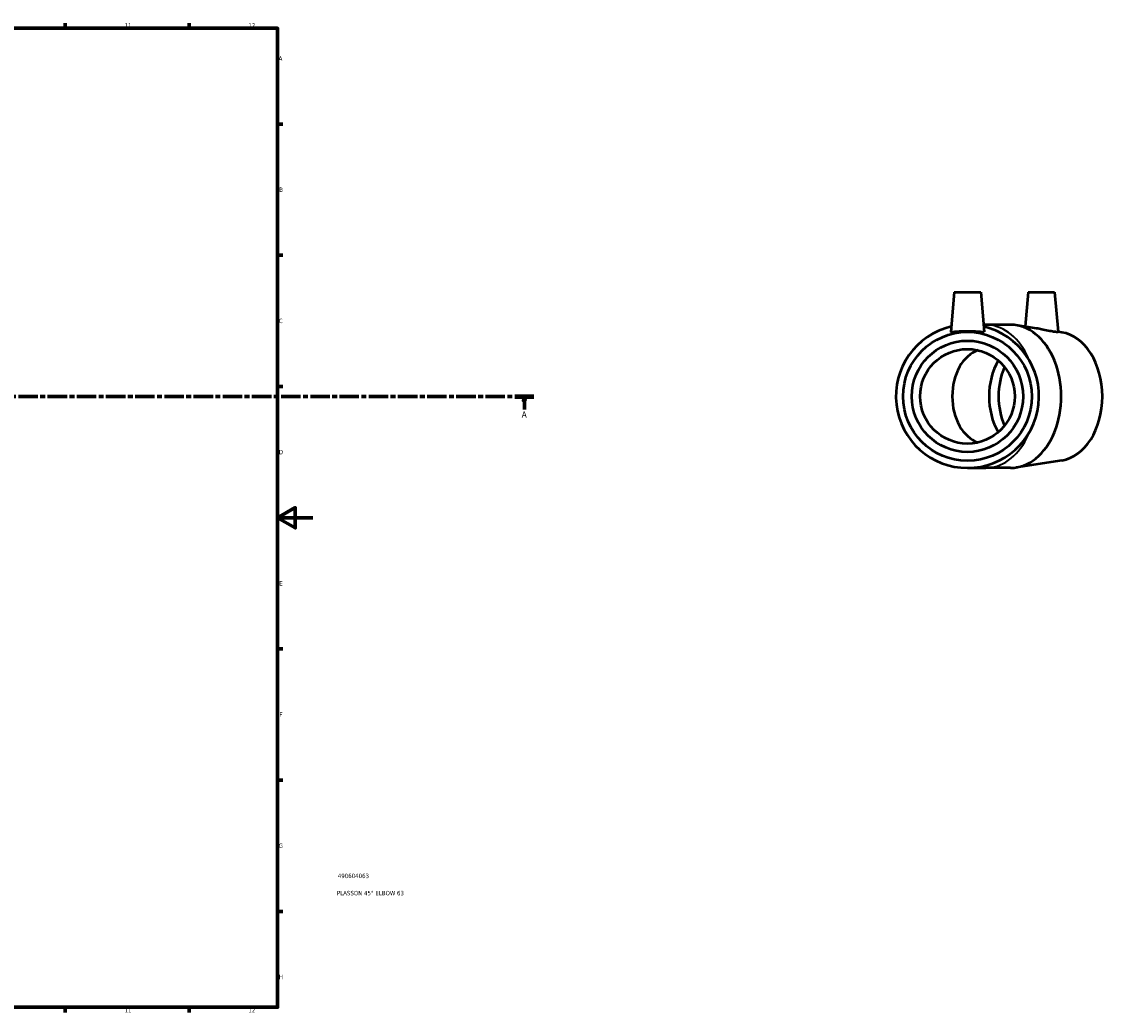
# Model space of a CAD drawing. Header units: millimetres. Extents: x -126 to 1288, y -178 to 886.
# Tile 5 of 6: x 676 to 1288, y 17 to 578. Entities that reach past the tile are written whole.
import ezdxf

# ---------------------------------------------------------------- set-up
doc = ezdxf.new("R2010")
doc.units = ezdxf.units.MM
doc.linetypes.add('CHAIN', pattern=[0.3543, 0.2362, -0.0295, 0.0591, -0.0295])
for name, color, linetype, lineweight in [('Border (ISO)', 7, 'Continuous', 70), ('Section Line (ISO)', 7, 'CHAIN', 70), ('Title (ISO)', 7, 'Continuous', 50), ('Visible (ISO)', 7, 'Continuous', 50), ('Visible Narrow (ISO)', 7, 'Continuous', 35)]:
    doc.layers.add(name, color=color, linetype=linetype, lineweight=lineweight)
doc.styles.add('Label Text (ISO)', font='tahoma.ttf')
doc.styles.add('Note Text (ISO)', font='tahoma.ttf')

# ---------------------------------------------------------------- blocks, each defined once
blk = doc.blocks.new('Borders Default Border')
at = {"layer": 'Border (ISO)'}
for p, q in [((700.83, 574), (700.83, 576.9)), ((770.92, 574), (770.92, 576.9)), ((821, 519.75), (823.9, 519.75)), ((821, 445.5), (823.9, 445.5)), ((821, 371.25), (823.9, 371.25)), ((821, 222.75), (823.9, 222.75)), ((821, 148.5), (823.9, 148.5)), ((821, 74.25), (823.9, 74.25)), ((700.83, 20), (700.83, 17.1)), ((770.92, 20), (770.92, 17.1))]:
    blk.add_line(p, q, dxfattribs=at)
at = {"layer": 'Border (ISO)', "flags": 128}
for points in [[(20, 20), (20, 574), (821, 574), (821, 20), (20, 20)], [(841, 297), (821, 297), (831, 302.77), (831, 291.23), (821, 297)]]:
    blk.add_lwpolyline(points, dxfattribs=at)
at = {"layer": 'Border (ISO)', "color": 232, "true_color": 0xca0064, "char_height": 2.5, "attachment_point": 7, "style": 'Note Text (ISO)'}
for s, insert in [('11', (734.37, 574.4)), ('12', (804.46, 574.4)), ('A', (821.59, 555.62)), ('B', (821.89, 481.37)), ('C', (821.73, 407.08)), ('D', (821.73, 332.88)), ('E', (821.94, 258.63)), ('F', (822, 184.38)), ('G', (821.61, 110.08)), ('H', (821.74, 35.88)), ('11', (734.37, 17.1)), ('12', (804.46, 17.1))]:
    blk.add_mtext(s, dxfattribs=dict(at, insert=insert))
blk = doc.blocks.new('Title Blocks ISO')
at = {"layer": 'Title (ISO)', "color": 232, "true_color": 0xca0064, "style": 'Note Text (ISO)'}
for tag, p in [('PART_NUMBER_001', (34.09, 73.08)), ('DESCRIPTION_001', (33.58, 63.35))]:
    blk.add_attdef(tag, p, '', height=2.5, dxfattribs=at)
blk = doc.blocks.new('2dTransSection0')
at = {"layer": 'Section Line (ISO)', "linetype": 'CHAIN', "ltscale": 46.650017}
blk.add_line((228, 365.68), (966.16, 365.68), dxfattribs=at)
at = {"layer": 'Section Line (ISO)', "linetype": 'Continuous', "lineweight": 140}
blk.add_line((955.23, 365.68), (966.16, 365.68), dxfattribs=at)
at = {"layer": 'Section Line (ISO)', "linetype": 'Continuous'}
for p, q in [((960.7, 365.68), (960.2, 363.18)), ((960.2, 363.18), (961.2, 363.18)), ((960.7, 363.18), (960.7, 365.68)), ((961.2, 363.18), (960.7, 365.68)), ((960.7, 358.27), (960.7, 363.18))]:
    blk.add_line(p, q, dxfattribs=at)
at = {"layer": 'Section Line (ISO)', "linetype": 'Continuous', "flags": 128}
blk.add_lwpolyline([(961.2, 363.18), (960.7, 365.68), (960.2, 363.18), (961.2, 363.18)], dxfattribs=at)
at = {"layer": 'Section Line (ISO)'}
blk.add_solid([(961.2, 363.18), (960.7, 365.68), (960.2, 363.18), (961.2, 363.18)], dxfattribs=at)
at = {"layer": 'Section Line (ISO)', "insert": (959.21, 353.68), "char_height": 3.5, "attachment_point": 7, "style": 'Label Text (ISO)'}
blk.add_mtext('A', dxfattribs=at)

msp = doc.modelspace()

# ---------------------------------------------------------------- linework, layer by layer
at = {"layer": 'Visible (ISO)'}
for p, q in [((1204.057, 424.677), (1202.098, 402.282)), ((1204.057, 424.677), (1219.057, 424.677)), ((1219.057, 424.677), (1221.016, 402.282)), ((1245.918, 424.677), (1244.209, 405.147)), ((1245.918, 424.677), (1260.918, 424.677)), ((1260.918, 424.677), (1262.889, 402.141)), ((1221.879, 406.177), (1220.675, 406.177)), ((1236.022, 406.177), (1221.879, 406.177)), ((1250.564, 404.157), (1239.156, 405.934)), ((1265.006, 401.908), (1262.881, 402.239)), ((1211.557, 325.177), (1221.879, 325.177)), ((1236.022, 325.177), (1221.879, 325.177)), ((1265.006, 329.446), (1239.156, 325.421))]:
    msp.add_line(p, q, dxfattribs=at)
for radius in [36.45, 31.5, 26.775]:
    msp.add_circle((1211.557, 365.677), radius, dxfattribs=at)
msp.add_arc((1211.557, 365.677), 40.5, 103.146523, 76.853477, dxfattribs=at)
for centre, major_axis, start_param, end_param in [((1236.022, 365.677), (0, -40.5), 0, 3.1415927), ((1262.185, 365.677), (0, -36.45), 0.1096792, 3.0319134), ((1221.879, 365.677), (0, 26.775), 0.2278034, 2.9137893), ((1246.063, 365.677), (0, -31.5), 4.0124479, 5.41233), ((1251.437, 365.677), (0, -31.5), 4.1555658, 5.2692122)]:
    msp.add_ellipse(centre, major_axis=major_axis, ratio=0.7071068, start_param=start_param, end_param=end_param, dxfattribs=at)
for points, knots in [([(1262.889, 402.141), (1262.893, 402.083), (1262.689, 402.038), (1261.823, 402.053), (1261.141, 402.122), (1259.508, 402.373), (1258.434, 402.58), (1256.078, 403.073), (1254.795, 403.356), (1252.605, 403.803), (1251.562, 404.001), (1250.564, 404.157)], [2.1070396, 2.1070396, 2.1070396, 2.1070396, 2.4407363, 2.4407363, 2.7881733, 2.7881733, 3.1574889, 3.1574889, 3.5268045, 3.5268045, 3.8281065, 3.8281065, 3.8281065, 3.8281065]), ([(1221.013, 402.244), (1220.982, 402.122), (1220.719, 402.053), (1219.723, 402.038), (1218.989, 402.087), (1217.317, 402.211), (1216.264, 402.293), (1213.967, 402.414), (1212.722, 402.451), (1210.392, 402.451), (1209.147, 402.414), (1206.85, 402.293), (1205.796, 402.211), (1204.125, 402.087), (1203.391, 402.038), (1202.395, 402.053), (1202.132, 402.122), (1202.097, 402.256), (1202.097, 402.269), (1202.098, 402.282)], [0, 0, 0, 0, 0.347437, 0.347437, 0.694874, 0.694874, 1.0444803, 1.0444803, 1.3940867, 1.3940867, 1.743693, 1.743693, 2.0932993, 2.0932993, 2.4407363, 2.4407363, 2.7881733, 2.7881733, 2.8228871, 2.8228871, 2.8228871, 2.8228871])]:
    msp.add_open_spline(points, degree=3, knots=knots, dxfattribs=at)
msp.add_open_spline([(1221.016, 402.282), (1221.017, 402.269), (1221.016, 402.256), (1221.013, 402.244)], degree=3, dxfattribs=at)
at = {"layer": 'Visible Narrow (ISO)'}
for major_axis, start_param, end_param in [((0, 40.5), 5.2803417, 6.2304041), ((0, -40.5), 0.0527812, 1.0028436)]:
    msp.add_ellipse((1221.879, 365.677), major_axis=major_axis, ratio=0.7071068, start_param=start_param, end_param=end_param, dxfattribs=at)

# ---------------------------------------------------------------- block references
msp.add_blockref('Borders Default Border', (0, 0))
msp.add_blockref('Title Blocks ISO', (821, 20)).add_auto_attribs({'PART_NUMBER_001': '490604063', 'DESCRIPTION_001': 'PLASSON 45° ELBOW 63'})
at = {"layer": 'Section Line (ISO)'}
msp.add_blockref('2dTransSection0', (0, 0), dxfattribs=at)

doc.saveas('drawing.dxf')
